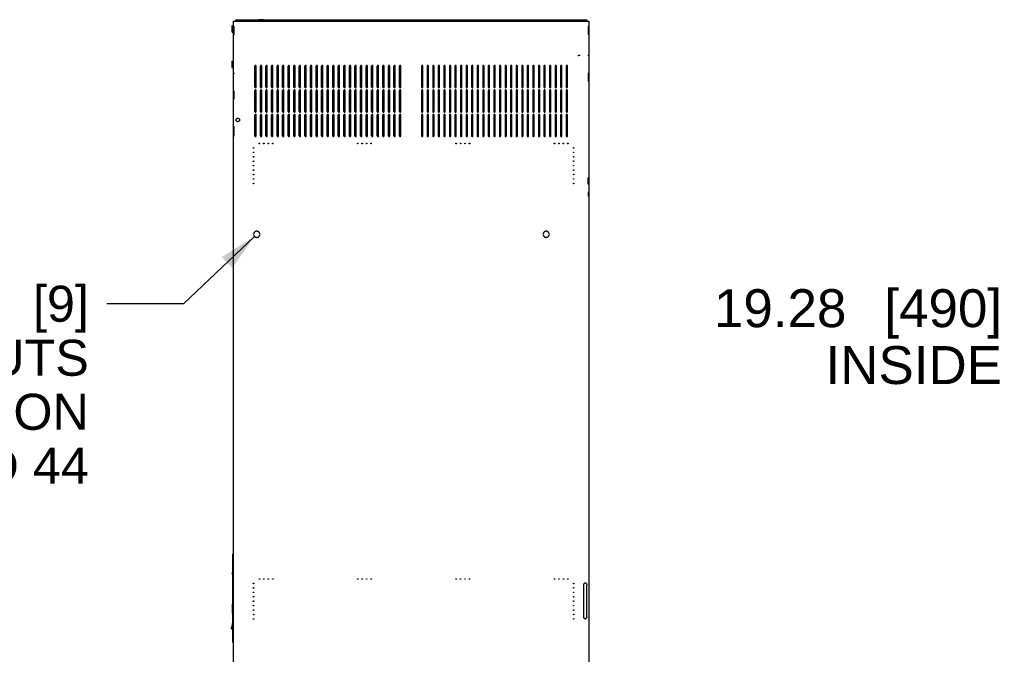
# Model space of a CAD drawing. Header units: inches. Extents: x 6 to 353, y 6 to 228.
# Tile 7 of 256: x 171 to 227, y 108 to 144. Entities that reach past the tile are written whole.
import ezdxf
from ezdxf.enums import TextEntityAlignment as Align

# ---------------------------------------------------------------- set-up
doc = ezdxf.new("R2010")
doc.units = ezdxf.units.IN
doc.header["$LTSCALE"] = 19.946667
doc.header["$MEASUREMENT"] = 0
doc.linetypes.add('HIDDEN', pattern=[0.2, 0.1, -0.1])
doc.layers.get('0').update_dxf_attribs({"linetype": 'CONTINUOUS'})
doc.layers.add('03_ALL_AXES', color=7, linetype='CONTINUOUS')
doc.layers.add('DEFAULT_2', color=7, linetype='HIDDEN')
doc.styles.get("Standard").update_dxf_attribs({"font": 'arial.ttf'})
doc.styles.add('TEXTSTYLE_1', font='gdt_____.ttf', dxfattribs={"width": 0.8})
doc.dimstyles.new('DIMSTYLE_2', dxfattribs={"dimtxt": 2.133333, "dimasz": 2.133333, "dimexe": 0.06, "dimexo": 0.0625, "dimgap": 0.05, "dimtad": 0, "dimtih": 1, "dimtoh": 1, "dimzin": 4, "dimdsep": 46, "dimtxsty": 'Standard', "dimblk": '_FILLED', "dimblk1": '_FILLED', "dimblk2": '_FILLED', "dimcen": 0.09, "dimadec": 0, "dimazin": 0, "dimtfac": 1, "dimtofl": 0, "dimtmove": 0, "dimatfit": 3, "dimldrblk": '_FILLED', "dimfxl": 0, "dimtolj": 1, "dimtzin": 4, "dimarcsym": 0})
doc.dimstyles.new('DIMSTYLE_3', dxfattribs={"dimtxt": 2.026667, "dimasz": 2.133333, "dimexe": 0.06, "dimexo": 0.0625, "dimgap": 0.09, "dimtad": 0, "dimtih": 1, "dimtoh": 1, "dimzin": 4, "dimdsep": 46, "dimtxsty": 'Standard', "dimblk": '_FILLED', "dimblk1": '_FILLED', "dimblk2": '_FILLED', "dimcen": 0.09, "dimadec": 0, "dimazin": 0, "dimtfac": 1, "dimtmove": 0, "dimatfit": 2, "dimldrblk": '_FILLED', "dimfxl": 0, "dimtolj": 1, "dimtzin": 4, "dimarcsym": 0})

# ---------------------------------------------------------------- blocks, each defined once
blk = doc.blocks.new('_FILLED')
at = {"color": 0, "linetype": 'ByBlock'}
blk.add_solid([(0, 0), (-1, 0.2), (-1, -0.2)], dxfattribs=at)
blk = doc.blocks.new('*D8')
at = {"color": 7, "linetype": 'Continuous'}
for p, q in [((184.631, 131.43), (180.643, 127.643)), ((180.643, 127.643), (176.323, 127.643))]:
    blk.add_line(p, q, dxfattribs=at)
at = {"color": 7, "linetype": 'Continuous', "xscale": 2.1333333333, "yscale": 2.1333333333, "zscale": 2.1333333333, "rotation": 43.5191619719}
blk.add_blockref('_FILLED', (184.631, 131.43), dxfattribs=at)
at = {"color": 7, "linetype": 'Continuous'}
for s, height, p in [('4X ', 2.0267, (163.507, 126.63)), ('.34', 2.0267, (170.142, 126.63)), ('[', 2.027, (172.952, 126.63)), ('9', 2.027, (174.526, 126.63)), (']', 2.027, (175.31, 126.63)), ('LASER KNOCKOUTS', 2.02667, (175.31, 123.59)), ('FOR GANGING ON', 2.02667, (175.31, 120.55)), ('ERK-35,40 AND 44', 2.02667, (175.31, 117.51))]:
    blk.add_text(s, height=height, dxfattribs=at).set_placement(p, align=Align.RIGHT)
at = {"color": 7, "linetype": 'Continuous', "style": 'TEXTSTYLE_1'}
blk.add_text('n', height=2.027, dxfattribs=at).set_placement((166.209, 126.63), align=Align.RIGHT)
blk = doc.blocks.new('*D13')
at = {"color": 7, "linetype": 'Continuous'}
for p, q in [((240.569, 127.392), (227.75, 127.392)), ((230.931, 127.392), (240.569, 127.392)), ((250.207, 127.392), (240.569, 127.392))]:
    blk.add_line(p, q, dxfattribs=at)
at = {"color": 7, "linetype": 'Continuous', "xscale": 2.1333333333, "yscale": 2.1333333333, "zscale": 2.1333333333, "rotation": 180}
blk.add_blockref('_FILLED', (230.931, 127.392), dxfattribs=at)
at = {"color": 7, "linetype": 'Continuous', "xscale": 2.1333333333, "yscale": 2.1333333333, "zscale": 2.1333333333}
blk.add_blockref('_FILLED', (250.207, 127.392), dxfattribs=at)
at = {"color": 7, "linetype": 'Continuous'}
for s, height, p in [('[', 2.133, (220.887, 126.325)), (']', 2.133, (226.684, 126.325)), ('19.28', 2.1333, (217.928, 126.325)), ('490', 2.1333, (225.859, 126.325)), ('INSIDE', 2.1333, (226.684, 123.125))]:
    blk.add_text(s, height=height, dxfattribs=at).set_placement(p, align=Align.RIGHT)

msp = doc.modelspace()

# ---------------------------------------------------------------- linework, layer by layer
at = {"color": 7, "linetype": 'Continuous'}
for p, q in [((183.4421, 78.2977), (183.4421, 143.5477)), ((183.4421, 143.5477), (203.4421, 143.5477)), ((183.6311, 143.6077), (203.2531, 143.6077)), ((183.6337, 143.5489), (183.6371, 143.5657)), ((183.6446, 143.5942), (183.647, 143.6003)), ((183.6521, 143.6077), (183.6521, 143.6072)), ((203.2321, 143.6077), (203.2321, 143.6072)), ((203.2471, 143.5657), (203.2504, 143.5489)), ((203.4421, 143.5477), (203.4421, 78.2977)), ((183.3662, 143.2861), (183.4421, 143.2861)), ((183.3662, 143.1969), (183.4421, 143.1969)), ((183.3662, 143.0185), (183.4421, 143.0185)), ((183.3662, 142.9293), (183.4421, 142.9293)), ((183.3662, 141.2861), (183.4421, 141.2861)), ((183.3662, 141.1969), (183.4421, 141.1969)), ((183.3662, 141.0185), (183.4421, 141.0185)), ((183.3662, 140.9293), (183.4421, 140.9293)), ((183.4357, 113.5927), (183.4042, 113.5612)), ((183.4042, 108.6045), (183.4042, 113.5612)), ((183.4042, 112.5496), (183.3862, 112.5412)), ((183.3862, 112.5412), (183.3879, 110.7519)), ((183.3879, 110.7519), (183.3881, 110.7488)), ((183.3886, 110.2271), (183.3884, 110.2244)), ((183.3828, 109.9365), (183.4042, 109.9367)), ((183.3828, 109.9365), (183.3867, 109.6575)), ((183.3884, 110.2244), (183.3886, 109.9567)), ((183.4042, 109.9567), (183.3886, 109.9567)), ((183.4042, 109.809), (183.4024, 109.9367)), ((183.3197, 109.3786), (183.3211, 109.3804)), ((183.3197, 109.3786), (183.321, 109.3802)), ((183.3197, 109.3786), (183.3589, 109.3447)), ((183.3211, 109.3804), (183.3218, 109.3813)), ((183.3218, 109.3813), (183.327, 109.3884)), ((183.3218, 109.3813), (183.3269, 109.3883)), ((183.336, 109.4018), (183.3362, 109.402)), ((183.336, 109.4018), (183.3361, 109.402)), ((183.3589, 109.3447), (183.4042, 109.3051)), ((183.3792, 109.4895), (183.3794, 109.4902)), ((183.3792, 109.4895), (183.3794, 109.4902)), ((183.4042, 108.6045), (183.4357, 108.573))]:
    msp.add_line(p, q, dxfattribs=at)
for centre, radius, start, end in [((183.6311, 143.4787), 0.129, 90, 146.95199), ((203.2531, 143.4787), 0.129, 33.04801, 90), ((180.2357, 110.4852), 3.1634, 355.32021, 4.77899), ((182.8065, 109.6494), 0.5802, 332.18747, 0.79764), ((183.2156, 109.462), 0.1334, 322.19439, 322.8051), ((183.0268, 109.6011), 0.3679, 324.66558, 324.88109), ((183.0275, 109.601), 0.3673, 324.62877, 324.82331), ((183.0253, 109.6022), 0.3698, 324.88505, 327.18354), ((183.0374, 109.594), 0.3552, 324.82715, 327.22608), ((182.994, 109.6226), 0.4071, 327.19041, 329.94946), ((182.9966, 109.621), 0.4041, 327.17649, 329.95196), ((182.9795, 109.6311), 0.424, 329.92996, 330.09862), ((182.9836, 109.6286), 0.4191, 329.9404, 330.10728), ((182.9792, 109.6312), 0.4243, 330.10567, 333.03909), ((182.9814, 109.63), 0.4217, 330.09826, 333.04693), ((182.9365, 109.6527), 0.472, 333.06237, 333.33771), ((182.9723, 109.6347), 0.432, 333.0368, 333.34158), ((182.9024, 109.6698), 0.5101, 333.33799, 333.74939), ((182.9718, 109.635), 0.4326, 333.34149, 333.78252), ((182.9691, 109.6362), 0.4355, 333.78436, 336.67819), ((182.9739, 109.634), 0.4302, 333.80982, 336.69703), ((182.9573, 109.6412), 0.4483, 336.70408, 340.22273), ((182.9609, 109.6398), 0.4445, 336.685, 340.23372), ((182.9528, 109.6428), 0.4531, 340.32897, 343.93558), ((182.9533, 109.6426), 0.4525, 340.32531, 343.937), ((182.9461, 109.6447), 0.4601, 343.93168, 344.09386), ((182.9508, 109.6434), 0.4552, 343.92995, 344.09431), ((182.9394, 109.6465), 0.467, 344.11479, 351.76229), ((182.9405, 109.6462), 0.4659, 344.10779, 351.77256), ((182.9259, 109.6489), 0.4807, 351.70642, 352.04007), ((182.9311, 109.6479), 0.4754, 351.73285, 352.07055), ((182.9221, 109.6491), 0.4845, 352.07443, 354.67787), ((182.9522, 109.6453), 0.4542, 352.02965, 354.55755)]:
    msp.add_arc(centre, radius, start, end, dxfattribs=at)
for points, knots in [([(183.6371, 143.5657), (183.6377, 143.5685), (183.6398, 143.5781), (183.6423, 143.5876), (183.6446, 143.5942)], [0, 0, 0, 0, 0.2919943, 1, 1, 1, 1]), ([(183.647, 143.6003), (183.6474, 143.6012), (183.6487, 143.6037), (183.6504, 143.6062), (183.6521, 143.6072)], [0, 0, 0, 0, 0.3203762, 1, 1, 1, 1]), ([(203.2321, 143.6072), (203.2337, 143.6062), (203.2367, 143.6018), (203.2385, 143.5971), (203.2396, 143.5942)], [0, 0, 0, 0, 0.38062, 1, 1, 1, 1]), ([(203.2396, 143.5942), (203.2403, 143.5923), (203.2432, 143.5829), (203.2455, 143.5733), (203.2471, 143.5657)], [0, 0, 0, 0, 0.2063507, 1, 1, 1, 1]), ([(183.4043, 112.3121), (183.4036, 112.3286), (183.4021, 112.36), (183.3993, 112.4047), (183.3962, 112.4442), (183.3932, 112.4775), (183.3908, 112.5011), (183.3891, 112.5163), (183.3881, 112.5252), (183.3874, 112.5316), (183.3867, 112.5373), (183.3865, 112.5387), (183.3862, 112.5416), (183.3862, 112.5412)], [0, 0, 0, 0, 0.2145621, 0.4110883, 0.5846204, 0.7311232, 0.8475652, 0.893833, 0.9318949, 0.961631, 0.9829162, 0.9957074, 1, 1, 1, 1])]:
    msp.add_open_spline(points, degree=3, knots=knots, dxfattribs=at)
msp.add_open_spline([(183.369, 109.4638), (183.3691, 109.4639), (183.3691, 109.4639), (183.3691, 109.4639)], degree=3, dxfattribs=at)
msp.add_open_spline([(183.369, 109.4638), (183.3691, 109.4639), (183.3691, 109.4639), (183.3691, 109.4639)], degree=3, dxfattribs=at)
at = {"layer": '03_ALL_AXES', "color": 7, "linetype": 'Continuous'}
for p, q in [((185.1226, 143.6227), (184.8816, 143.6227)), ((183.3521, 143.2617), (183.3662, 143.2861)), ((183.3521, 143.2617), (183.3521, 142.9537)), ((183.3521, 142.9537), (183.3662, 142.9293)), ((183.3521, 141.2617), (183.3662, 141.2861)), ((183.3521, 141.2617), (183.3521, 140.9537)), ((183.3521, 140.9537), (183.3662, 140.9293))]:
    msp.add_line(p, q, dxfattribs=at)
for centre, start, end in [((184.8816, 143.6152), 90, 270), ((185.1226, 143.6152), 270, 90)]:
    msp.add_arc(centre, 0.0075, start, end, dxfattribs=at)
for points, knots in [([(183.3662, 143.2861), (183.3641, 143.2826), (183.3603, 143.2754), (183.3566, 143.266), (183.3544, 143.2585), (183.3532, 143.2529), (183.3525, 143.2472), (183.3523, 143.2415), (183.3525, 143.2359), (183.3532, 143.2302), (183.3544, 143.2245), (183.3566, 143.217), (183.3603, 143.2077), (183.3641, 143.2005), (183.3662, 143.1969)], [0, 0, 0, 0, 0.1307763, 0.2571575, 0.318861, 0.3797428, 0.4400285, 0.5, 0.5599715, 0.6202572, 0.681139, 0.7428425, 0.8692237, 1, 1, 1, 1]), ([(183.3662, 143.1969), (183.3641, 143.1897), (183.3602, 143.1751), (183.3558, 143.1529), (183.353, 143.1304), (183.352, 143.1077), (183.353, 143.0851), (183.3558, 143.0626), (183.3602, 143.0404), (183.3641, 143.0258), (183.3662, 143.0185)], [0, 0, 0, 0, 0.1250095, 0.2500126, 0.3750087, 0.5, 0.6249913, 0.7499874, 0.8749905, 1, 1, 1, 1]), ([(183.3662, 143.0185), (183.3641, 143.015), (183.3603, 143.0078), (183.3566, 142.9984), (183.3544, 142.9909), (183.3532, 142.9853), (183.3525, 142.9796), (183.3523, 142.9739), (183.3525, 142.9683), (183.3532, 142.9626), (183.3544, 142.9569), (183.3566, 142.9494), (183.3603, 142.9401), (183.3641, 142.9329), (183.3662, 142.9293)], [0, 0, 0, 0, 0.1307763, 0.2571575, 0.318861, 0.3797428, 0.4400285, 0.5, 0.5599715, 0.6202572, 0.681139, 0.7428425, 0.8692237, 1, 1, 1, 1]), ([(183.3662, 141.2861), (183.3641, 141.2826), (183.3603, 141.2754), (183.3566, 141.266), (183.3544, 141.2585), (183.3532, 141.2529), (183.3525, 141.2472), (183.3523, 141.2415), (183.3525, 141.2359), (183.3532, 141.2302), (183.3544, 141.2245), (183.3566, 141.217), (183.3603, 141.2077), (183.3641, 141.2005), (183.3662, 141.1969)], [0, 0, 0, 0, 0.1307763, 0.2571575, 0.318861, 0.3797428, 0.4400285, 0.5, 0.5599715, 0.6202572, 0.681139, 0.7428425, 0.8692237, 1, 1, 1, 1]), ([(183.3662, 141.1969), (183.3641, 141.1897), (183.3602, 141.1751), (183.3558, 141.1529), (183.353, 141.1304), (183.352, 141.1077), (183.353, 141.0851), (183.3558, 141.0626), (183.3602, 141.0404), (183.3641, 141.0258), (183.3662, 141.0185)], [0, 0, 0, 0, 0.1250095, 0.2500126, 0.3750087, 0.5, 0.6249913, 0.7499874, 0.8749905, 1, 1, 1, 1]), ([(183.3662, 141.0185), (183.3641, 141.015), (183.3603, 141.0078), (183.3566, 140.9984), (183.3544, 140.9909), (183.3532, 140.9853), (183.3525, 140.9796), (183.3523, 140.9739), (183.3525, 140.9683), (183.3532, 140.9626), (183.3544, 140.9569), (183.3566, 140.9494), (183.3603, 140.9401), (183.3641, 140.9329), (183.3662, 140.9293)], [0, 0, 0, 0, 0.1307763, 0.2571575, 0.318861, 0.3797428, 0.4400285, 0.5, 0.5599715, 0.6202572, 0.681139, 0.7428425, 0.8692237, 1, 1, 1, 1])]:
    msp.add_open_spline(points, degree=3, knots=knots, dxfattribs=at)
at = {"layer": 'DEFAULT_2', "color": 7, "linetype": 'HIDDEN'}
for p, q in [((183.4421, 143.2352), (183.4891, 143.2352)), ((183.4891, 142.7982), (183.4891, 143.2352)), ((203.3951, 143.2355), (203.3951, 142.798)), ((203.4421, 143.2355), (203.3951, 143.2355)), ((183.4421, 142.7982), (183.4891, 142.7982)), ((203.4421, 142.798), (203.3951, 142.798)), ((202.8171, 141.6102), (202.8641, 141.6102)), ((202.9461, 141.6102), (202.8641, 141.6102)), ((203.3951, 141.6102), (203.3778, 141.6102)), ((184.6456, 139.8352), (184.6456, 141.0102)), ((184.7206, 139.8352), (184.7206, 141.0102)), ((184.9586, 139.8352), (184.9586, 141.0102)), ((185.0336, 139.8352), (185.0336, 141.0102)), ((185.2716, 139.8352), (185.2716, 141.0102)), ((185.3466, 139.8352), (185.3466, 141.0102)), ((185.5846, 139.8352), (185.5846, 141.0102)), ((185.6596, 139.8352), (185.6596, 141.0102)), ((185.8976, 139.8352), (185.8976, 141.0102)), ((185.9726, 139.8352), (185.9726, 141.0102)), ((186.2106, 139.8352), (186.2106, 141.0102)), ((186.2856, 139.8352), (186.2856, 141.0102)), ((186.5236, 139.8352), (186.5236, 141.0102)), ((186.5986, 139.8352), (186.5986, 141.0102)), ((186.8366, 139.8352), (186.8366, 141.0102)), ((186.9116, 139.8352), (186.9116, 141.0102)), ((187.1496, 139.8352), (187.1496, 141.0102)), ((187.2246, 139.8352), (187.2246, 141.0102)), ((187.4626, 139.8352), (187.4626, 141.0102)), ((187.5376, 139.8352), (187.5376, 141.0102)), ((187.7756, 139.8352), (187.7756, 141.0102)), ((187.8506, 139.8352), (187.8506, 141.0102)), ((188.0886, 139.8352), (188.0886, 141.0102)), ((188.1636, 139.8352), (188.1636, 141.0102)), ((188.4016, 139.8352), (188.4016, 141.0102)), ((188.4766, 139.8352), (188.4766, 141.0102)), ((188.7146, 139.8352), (188.7146, 141.0102)), ((188.7896, 139.8352), (188.7896, 141.0102)), ((189.0276, 139.8352), (189.0276, 141.0102)), ((189.1026, 139.8352), (189.1026, 141.0102)), ((189.3406, 139.8352), (189.3406, 141.0102)), ((189.4156, 139.8352), (189.4156, 141.0102)), ((189.6536, 139.8352), (189.6536, 141.0102)), ((189.7286, 139.8352), (189.7286, 141.0102)), ((189.9666, 139.8352), (189.9666, 141.0102)), ((190.0416, 139.8352), (190.0416, 141.0102)), ((190.2796, 139.8352), (190.2796, 141.0102)), ((190.3546, 139.8352), (190.3546, 141.0102)), ((190.5926, 139.8352), (190.5926, 141.0102)), ((190.6676, 139.8352), (190.6676, 141.0102)), ((190.9056, 139.8352), (190.9056, 141.0102)), ((190.9806, 139.8352), (190.9806, 141.0102)), ((191.2186, 139.8352), (191.2186, 141.0102)), ((191.2936, 139.8352), (191.2936, 141.0102)), ((191.5316, 139.8352), (191.5316, 141.0102)), ((191.6066, 139.8352), (191.6066, 141.0102)), ((191.8446, 139.8352), (191.8446, 141.0102)), ((191.9196, 139.8352), (191.9196, 141.0102)), ((192.1576, 139.8352), (192.1576, 141.0102)), ((192.2326, 139.8352), (192.2326, 141.0102)), ((192.4706, 139.8352), (192.4706, 141.0102)), ((192.5456, 139.8352), (192.5456, 141.0102)), ((192.7836, 139.8352), (192.7836, 141.0102)), ((192.8586, 139.8352), (192.8586, 141.0102)), ((194.0256, 141.0102), (194.0256, 139.8352)), ((194.1006, 139.8352), (194.1006, 141.0102)), ((194.3386, 141.0102), (194.3386, 139.8352)), ((194.4136, 139.8352), (194.4136, 141.0102)), ((194.6516, 141.0102), (194.6516, 139.8352)), ((194.7266, 139.8352), (194.7266, 141.0102)), ((194.9646, 141.0102), (194.9646, 139.8352)), ((195.0396, 139.8352), (195.0396, 141.0102)), ((195.2776, 141.0102), (195.2776, 139.8352)), ((195.3526, 139.8352), (195.3526, 141.0102)), ((195.5906, 141.0102), (195.5906, 139.8352)), ((195.6656, 139.8352), (195.6656, 141.0102)), ((195.9036, 141.0102), (195.9036, 139.8352)), ((195.9786, 139.8352), (195.9786, 141.0102)), ((196.2166, 141.0102), (196.2166, 139.8352)), ((196.2916, 139.8352), (196.2916, 141.0102)), ((196.5296, 141.0102), (196.5296, 139.8352)), ((196.6046, 139.8352), (196.6046, 141.0102)), ((196.8426, 141.0102), (196.8426, 139.8352)), ((196.9176, 139.8352), (196.9176, 141.0102)), ((197.1556, 141.0102), (197.1556, 139.8352)), ((197.2306, 139.8352), (197.2306, 141.0102)), ((197.4686, 141.0102), (197.4686, 139.8352)), ((197.5436, 139.8352), (197.5436, 141.0102)), ((197.7816, 141.0102), (197.7816, 139.8352)), ((197.8566, 139.8352), (197.8566, 141.0102)), ((198.0946, 141.0102), (198.0946, 139.8352)), ((198.1696, 139.8352), (198.1696, 141.0102)), ((198.4076, 141.0102), (198.4076, 139.8352)), ((198.4826, 139.8352), (198.4826, 141.0102)), ((198.7206, 141.0102), (198.7206, 139.8352)), ((198.7956, 139.8352), (198.7956, 141.0102)), ((199.0336, 141.0102), (199.0336, 139.8352)), ((199.1086, 139.8352), (199.1086, 141.0102)), ((199.3466, 141.0102), (199.3466, 139.8352)), ((199.4216, 139.8352), (199.4216, 141.0102)), ((199.6596, 141.0102), (199.6596, 139.8352)), ((199.7346, 139.8352), (199.7346, 141.0102)), ((199.9726, 141.0102), (199.9726, 139.8352)), ((200.0476, 139.8352), (200.0476, 141.0102)), ((200.2856, 141.0102), (200.2856, 139.8352)), ((200.3606, 139.8352), (200.3606, 141.0102)), ((200.5986, 141.0102), (200.5986, 139.8352)), ((200.6736, 139.8352), (200.6736, 141.0102)), ((200.9116, 141.0102), (200.9116, 139.8352)), ((200.9866, 139.8352), (200.9866, 141.0102)), ((201.2246, 141.0102), (201.2246, 139.8352)), ((201.2996, 139.8352), (201.2996, 141.0102)), ((201.5376, 141.0102), (201.5376, 139.8352)), ((201.6126, 139.8352), (201.6126, 141.0102)), ((201.8506, 141.0102), (201.8506, 139.8352)), ((201.9256, 139.8352), (201.9256, 141.0102)), ((202.1636, 141.0102), (202.1636, 139.8352)), ((202.2386, 139.8352), (202.2386, 141.0102)), ((183.4891, 140.6097), (183.5064, 140.6097)), ((203.3951, 140.6105), (203.3951, 140.173)), ((203.4421, 140.6105), (203.3951, 140.6105)), ((203.4421, 140.173), (203.3951, 140.173)), ((183.4421, 139.6102), (183.4891, 139.6102)), ((183.4891, 139.1732), (183.4891, 139.6102)), ((184.6456, 138.4602), (184.6456, 139.6352)), ((184.7206, 138.4602), (184.7206, 139.6352)), ((184.9586, 138.4602), (184.9586, 139.6352)), ((185.0336, 138.4602), (185.0336, 139.6352)), ((185.2716, 138.4602), (185.2716, 139.6352)), ((185.3466, 138.4602), (185.3466, 139.6352)), ((185.5846, 138.4602), (185.5846, 139.6352)), ((185.6596, 138.4602), (185.6596, 139.6352)), ((185.8976, 138.4602), (185.8976, 139.6352)), ((185.9726, 138.4602), (185.9726, 139.6352)), ((186.2106, 138.4602), (186.2106, 139.6352)), ((186.2856, 138.4602), (186.2856, 139.6352)), ((186.5236, 138.4602), (186.5236, 139.6352)), ((186.5986, 138.4602), (186.5986, 139.6352)), ((186.8366, 138.4602), (186.8366, 139.6352)), ((186.9116, 138.4602), (186.9116, 139.6352)), ((187.1496, 138.4602), (187.1496, 139.6352)), ((187.2246, 138.4602), (187.2246, 139.6352)), ((187.4626, 138.4602), (187.4626, 139.6352)), ((187.5376, 138.4602), (187.5376, 139.6352)), ((187.7756, 138.4602), (187.7756, 139.6352)), ((187.8506, 138.4602), (187.8506, 139.6352)), ((188.0886, 138.4602), (188.0886, 139.6352)), ((188.1636, 138.4602), (188.1636, 139.6352)), ((188.4016, 138.4602), (188.4016, 139.6352)), ((188.4766, 138.4602), (188.4766, 139.6352)), ((188.7146, 138.4602), (188.7146, 139.6352)), ((188.7896, 138.4602), (188.7896, 139.6352)), ((189.0276, 138.4602), (189.0276, 139.6352)), ((189.1026, 138.4602), (189.1026, 139.6352)), ((189.3406, 138.4602), (189.3406, 139.6352)), ((189.4156, 138.4602), (189.4156, 139.6352)), ((189.6536, 138.4602), (189.6536, 139.6352)), ((189.7286, 138.4602), (189.7286, 139.6352)), ((189.9666, 138.4602), (189.9666, 139.6352)), ((190.0416, 138.4602), (190.0416, 139.6352)), ((190.2796, 138.4602), (190.2796, 139.6352)), ((190.3546, 138.4602), (190.3546, 139.6352)), ((190.5926, 138.4602), (190.5926, 139.6352)), ((190.6676, 138.4602), (190.6676, 139.6352)), ((190.9056, 138.4602), (190.9056, 139.6352)), ((190.9806, 138.4602), (190.9806, 139.6352)), ((191.2186, 138.4602), (191.2186, 139.6352)), ((191.2936, 138.4602), (191.2936, 139.6352)), ((191.5316, 138.4602), (191.5316, 139.6352)), ((191.6066, 138.4602), (191.6066, 139.6352)), ((191.8446, 138.4602), (191.8446, 139.6352)), ((191.9196, 138.4602), (191.9196, 139.6352)), ((192.1576, 138.4602), (192.1576, 139.6352)), ((192.2326, 138.4602), (192.2326, 139.6352)), ((192.4706, 138.4602), (192.4706, 139.6352)), ((192.5456, 138.4602), (192.5456, 139.6352)), ((192.7836, 138.4602), (192.7836, 139.6352)), ((192.8586, 138.4602), (192.8586, 139.6352)), ((194.0256, 139.6352), (194.0256, 138.4602)), ((194.1006, 138.4602), (194.1006, 139.6352)), ((194.3386, 139.6352), (194.3386, 138.4602)), ((194.4136, 138.4602), (194.4136, 139.6352)), ((194.6516, 139.6352), (194.6516, 138.4602)), ((194.7266, 138.4602), (194.7266, 139.6352)), ((194.9646, 139.6352), (194.9646, 138.4602)), ((195.0396, 138.4602), (195.0396, 139.6352)), ((195.2776, 139.6352), (195.2776, 138.4602)), ((195.3526, 138.4602), (195.3526, 139.6352)), ((195.5906, 139.6352), (195.5906, 138.4602)), ((195.6656, 138.4602), (195.6656, 139.6352)), ((195.9036, 139.6352), (195.9036, 138.4602)), ((195.9786, 138.4602), (195.9786, 139.6352)), ((196.2166, 139.6352), (196.2166, 138.4602)), ((196.2916, 138.4602), (196.2916, 139.6352)), ((196.5296, 139.6352), (196.5296, 138.4602)), ((196.6046, 138.4602), (196.6046, 139.6352)), ((196.8426, 139.6352), (196.8426, 138.4602)), ((196.9176, 138.4602), (196.9176, 139.6352)), ((197.1556, 139.6352), (197.1556, 138.4602)), ((197.2306, 138.4602), (197.2306, 139.6352)), ((197.4686, 139.6352), (197.4686, 138.4602)), ((197.5436, 138.4602), (197.5436, 139.6352)), ((197.7816, 139.6352), (197.7816, 138.4602)), ((197.8566, 138.4602), (197.8566, 139.6352)), ((198.0946, 139.6352), (198.0946, 138.4602)), ((198.1696, 138.4602), (198.1696, 139.6352)), ((198.4076, 139.6352), (198.4076, 138.4602)), ((198.4826, 138.4602), (198.4826, 139.6352)), ((198.7206, 139.6352), (198.7206, 138.4602)), ((198.7956, 138.4602), (198.7956, 139.6352)), ((199.0336, 139.6352), (199.0336, 138.4602)), ((199.1086, 138.4602), (199.1086, 139.6352)), ((199.3466, 139.6352), (199.3466, 138.4602)), ((199.4216, 138.4602), (199.4216, 139.6352)), ((199.6596, 139.6352), (199.6596, 138.4602)), ((199.7346, 138.4602), (199.7346, 139.6352)), ((199.9726, 139.6352), (199.9726, 138.4602)), ((200.0476, 138.4602), (200.0476, 139.6352)), ((200.2856, 139.6352), (200.2856, 138.4602)), ((200.3606, 138.4602), (200.3606, 139.6352)), ((200.5986, 139.6352), (200.5986, 138.4602)), ((200.6736, 138.4602), (200.6736, 139.6352)), ((200.9116, 139.6352), (200.9116, 138.4602)), ((200.9866, 138.4602), (200.9866, 139.6352)), ((201.2246, 139.6352), (201.2246, 138.4602)), ((201.2996, 138.4602), (201.2996, 139.6352)), ((201.5376, 139.6352), (201.5376, 138.4602)), ((201.6126, 138.4602), (201.6126, 139.6352)), ((201.8506, 139.6352), (201.8506, 138.4602)), ((201.9256, 138.4602), (201.9256, 139.6352)), ((202.1636, 139.6352), (202.1636, 138.4602)), ((202.2386, 138.4602), (202.2386, 139.6352)), ((183.4421, 139.1732), (183.4891, 139.1732)), ((184.6456, 137.0852), (184.6456, 138.2602)), ((184.7206, 137.0852), (184.7206, 138.2602)), ((184.9586, 137.0852), (184.9586, 138.2602)), ((185.0336, 137.0852), (185.0336, 138.2602)), ((185.2716, 137.0852), (185.2716, 138.2602)), ((185.3466, 137.0852), (185.3466, 138.2602)), ((185.5846, 137.0852), (185.5846, 138.2602)), ((185.6596, 137.0852), (185.6596, 138.2602)), ((185.8976, 137.0852), (185.8976, 138.2602)), ((185.9726, 137.0852), (185.9726, 138.2602)), ((186.2106, 137.0852), (186.2106, 138.2602)), ((186.2856, 137.0852), (186.2856, 138.2602)), ((186.5236, 137.0852), (186.5236, 138.2602)), ((186.5986, 137.0852), (186.5986, 138.2602)), ((186.8366, 137.0852), (186.8366, 138.2602)), ((186.9116, 137.0852), (186.9116, 138.2602)), ((187.1496, 137.0852), (187.1496, 138.2602)), ((187.2246, 137.0852), (187.2246, 138.2602)), ((187.4626, 137.0852), (187.4626, 138.2602)), ((187.5376, 137.0852), (187.5376, 138.2602)), ((187.7756, 137.0852), (187.7756, 138.2602)), ((187.8506, 137.0852), (187.8506, 138.2602)), ((188.0886, 137.0852), (188.0886, 138.2602)), ((188.1636, 137.0852), (188.1636, 138.2602)), ((188.4016, 137.0852), (188.4016, 138.2602)), ((188.4766, 137.0852), (188.4766, 138.2602)), ((188.7146, 137.0852), (188.7146, 138.2602)), ((188.7896, 137.0852), (188.7896, 138.2602)), ((189.0276, 137.0852), (189.0276, 138.2602)), ((189.1026, 137.0852), (189.1026, 138.2602)), ((189.3406, 137.0852), (189.3406, 138.2602)), ((189.4156, 137.0852), (189.4156, 138.2602)), ((189.6536, 137.0852), (189.6536, 138.2602)), ((189.7286, 137.0852), (189.7286, 138.2602)), ((189.9666, 137.0852), (189.9666, 138.2602)), ((190.0416, 137.0852), (190.0416, 138.2602)), ((190.2796, 137.0852), (190.2796, 138.2602)), ((190.3546, 137.0852), (190.3546, 138.2602)), ((190.5926, 137.0852), (190.5926, 138.2602)), ((190.6676, 137.0852), (190.6676, 138.2602)), ((190.9056, 137.0852), (190.9056, 138.2602)), ((190.9806, 137.0852), (190.9806, 138.2602)), ((191.2186, 137.0852), (191.2186, 138.2602)), ((191.2936, 137.0852), (191.2936, 138.2602)), ((191.5316, 137.0852), (191.5316, 138.2602)), ((191.6066, 137.0852), (191.6066, 138.2602)), ((191.8446, 137.0852), (191.8446, 138.2602)), ((191.9196, 137.0852), (191.9196, 138.2602)), ((192.1576, 137.0852), (192.1576, 138.2602)), ((192.2326, 137.0852), (192.2326, 138.2602)), ((192.4706, 137.0852), (192.4706, 138.2602)), ((192.5456, 137.0852), (192.5456, 138.2602)), ((192.7836, 137.0852), (192.7836, 138.2602)), ((192.8586, 137.0852), (192.8586, 138.2602)), ((194.0256, 138.2602), (194.0256, 137.0852)), ((194.1006, 137.0852), (194.1006, 138.2602)), ((194.3386, 138.2602), (194.3386, 137.0852)), ((194.4136, 137.0852), (194.4136, 138.2602)), ((194.6516, 138.2602), (194.6516, 137.0852)), ((194.7266, 137.0852), (194.7266, 138.2602)), ((194.9646, 138.2602), (194.9646, 137.0852)), ((195.0396, 137.0852), (195.0396, 138.2602)), ((195.2776, 138.2602), (195.2776, 137.0852)), ((195.3526, 137.0852), (195.3526, 138.2602)), ((195.5906, 138.2602), (195.5906, 137.0852)), ((195.6656, 137.0852), (195.6656, 138.2602)), ((195.9036, 138.2602), (195.9036, 137.0852)), ((195.9786, 137.0852), (195.9786, 138.2602)), ((196.2166, 138.2602), (196.2166, 137.0852)), ((196.2916, 137.0852), (196.2916, 138.2602)), ((196.5296, 138.2602), (196.5296, 137.0852)), ((196.6046, 137.0852), (196.6046, 138.2602)), ((196.8426, 138.2602), (196.8426, 137.0852)), ((196.9176, 137.0852), (196.9176, 138.2602)), ((197.1556, 138.2602), (197.1556, 137.0852)), ((197.2306, 137.0852), (197.2306, 138.2602)), ((197.4686, 138.2602), (197.4686, 137.0852)), ((197.5436, 137.0852), (197.5436, 138.2602)), ((197.7816, 138.2602), (197.7816, 137.0852)), ((197.8566, 137.0852), (197.8566, 138.2602)), ((198.0946, 138.2602), (198.0946, 137.0852)), ((198.1696, 137.0852), (198.1696, 138.2602)), ((198.4076, 138.2602), (198.4076, 137.0852)), ((198.4826, 137.0852), (198.4826, 138.2602)), ((198.7206, 138.2602), (198.7206, 137.0852)), ((198.7956, 137.0852), (198.7956, 138.2602)), ((199.0336, 138.2602), (199.0336, 137.0852)), ((199.1086, 137.0852), (199.1086, 138.2602)), ((199.3466, 138.2602), (199.3466, 137.0852)), ((199.4216, 137.0852), (199.4216, 138.2602)), ((199.6596, 138.2602), (199.6596, 137.0852)), ((199.7346, 137.0852), (199.7346, 138.2602)), ((199.9726, 138.2602), (199.9726, 137.0852)), ((200.0476, 137.0852), (200.0476, 138.2602)), ((200.2856, 138.2602), (200.2856, 137.0852)), ((200.3606, 137.0852), (200.3606, 138.2602)), ((200.5986, 138.2602), (200.5986, 137.0852)), ((200.6736, 137.0852), (200.6736, 138.2602)), ((200.9116, 138.2602), (200.9116, 137.0852)), ((200.9866, 137.0852), (200.9866, 138.2602)), ((201.2246, 138.2602), (201.2246, 137.0852)), ((201.2996, 137.0852), (201.2996, 138.2602)), ((201.5376, 138.2602), (201.5376, 137.0852)), ((201.6126, 137.0852), (201.6126, 138.2602)), ((201.8506, 138.2602), (201.8506, 137.0852)), ((201.9256, 137.0852), (201.9256, 138.2602)), ((202.1636, 138.2602), (202.1636, 137.0852)), ((202.2386, 137.0852), (202.2386, 138.2602)), ((183.4421, 137.6167), (183.4891, 137.6167)), ((183.4421, 137.4787), (183.4891, 137.4787)), ((183.4421, 137.4208), (183.4891, 137.4208)), ((183.4891, 137.4787), (183.4891, 137.6167)), ((183.4891, 137.2828), (183.4891, 137.4208)), ((183.4421, 137.2828), (183.4891, 137.2828)), ((183.4421, 137.2249), (183.4891, 137.2249)), ((183.4421, 137.0869), (183.4891, 137.0869)), ((183.4891, 137.0869), (183.4891, 137.2249)), ((203.3951, 134.3617), (203.3951, 134.7337)), ((203.4421, 134.7337), (203.3951, 134.7337)), ((203.4421, 134.5477), (203.3951, 134.5477)), ((203.4421, 134.3617), (203.3951, 134.3617)), ((203.3951, 133.9067), (203.3951, 133.6887)), ((203.4421, 133.9067), (203.3951, 133.9067)), ((203.4421, 133.6887), (203.3951, 133.6887)), ((203.1394, 111.8287), (203.1394, 110.0167)), ((203.3243, 110.0167), (203.3243, 111.8287)), ((203.3307, 110.0167), (203.3307, 111.8287))]:
    msp.add_line(p, q, dxfattribs=at)
for centre, radius in [((183.6921, 137.9817), 0.099), ((184.5751, 136.4077), 0.016), ((184.9031, 136.6577), 0.016), ((185.1531, 136.6577), 0.016), ((185.4031, 136.6577), 0.016), ((185.6531, 136.6577), 0.016), ((190.4371, 136.6577), 0.016), ((190.6871, 136.6577), 0.016), ((190.9371, 136.6577), 0.016), ((191.1871, 136.6577), 0.016), ((195.9711, 136.6577), 0.016), ((196.2211, 136.6577), 0.016), ((196.4711, 136.6577), 0.016), ((196.7211, 136.6577), 0.016), ((201.5051, 136.6577), 0.016), ((201.7551, 136.6577), 0.016), ((202.0051, 136.6577), 0.016), ((202.2551, 136.6577), 0.016), ((202.5831, 136.4077), 0.016), ((184.5751, 136.1577), 0.016), ((184.5751, 135.9077), 0.016), ((202.5831, 136.1577), 0.016), ((202.5831, 135.9077), 0.016), ((184.5751, 135.6577), 0.016), ((184.5751, 135.4077), 0.016), ((184.5751, 135.1577), 0.016), ((202.5831, 135.6577), 0.016), ((202.5831, 135.4077), 0.016), ((202.5831, 135.1577), 0.016), ((184.5751, 134.9077), 0.016), ((184.5751, 134.6577), 0.016), ((202.5831, 134.9077), 0.016), ((202.5831, 134.6577), 0.016), ((184.5751, 134.4077), 0.016), ((202.5831, 134.4077), 0.016), ((184.5751, 111.9077), 0.016), ((184.9031, 112.1577), 0.016), ((185.1531, 112.1577), 0.016), ((185.4031, 112.1577), 0.016), ((185.6531, 112.1577), 0.016), ((190.4371, 112.1577), 0.016), ((190.6871, 112.1577), 0.016), ((190.9371, 112.1577), 0.016), ((191.1871, 112.1577), 0.016), ((195.9711, 112.1577), 0.016), ((196.2211, 112.1577), 0.016), ((196.4711, 112.1577), 0.016), ((196.7211, 112.1577), 0.016), ((201.5051, 112.1577), 0.016), ((201.7551, 112.1577), 0.016), ((202.0051, 112.1577), 0.016), ((202.2551, 112.1577), 0.016), ((202.5831, 111.9077), 0.016), ((184.5751, 111.6577), 0.016), ((184.5751, 111.4077), 0.016), ((202.5831, 111.6577), 0.016), ((202.5831, 111.4077), 0.016), ((184.5751, 111.1577), 0.016), ((184.5751, 110.9077), 0.016), ((202.5831, 111.1577), 0.016), ((202.5831, 110.9077), 0.016), ((184.5751, 110.6577), 0.016), ((184.5751, 110.4077), 0.016), ((202.5831, 110.6577), 0.016), ((202.5831, 110.4077), 0.016), ((184.5751, 110.1577), 0.016), ((184.5751, 109.9077), 0.016), ((202.5831, 110.1577), 0.016), ((202.5831, 109.9077), 0.016)]:
    msp.add_circle(centre, radius, dxfattribs=at)
for centre, radius, start, end in [((184.6831, 141.0102), 0.0375, 0, 180), ((184.9961, 141.0102), 0.0375, 0, 180), ((185.3091, 141.0102), 0.0375, 0, 180), ((185.6221, 141.0102), 0.0375, 0, 180), ((185.9351, 141.0102), 0.0375, 0, 180), ((186.2481, 141.0102), 0.0375, 0, 180), ((186.5611, 141.0102), 0.0375, 0, 180), ((186.8741, 141.0102), 0.0375, 0, 180), ((187.1871, 141.0102), 0.0375, 0, 180), ((187.5001, 141.0102), 0.0375, 0, 180), ((187.8131, 141.0102), 0.0375, 0, 180), ((188.1261, 141.0102), 0.0375, 0, 180), ((188.4391, 141.0102), 0.0375, 0, 180), ((188.7521, 141.0102), 0.0375, 0, 180), ((189.0651, 141.0102), 0.0375, 0, 180), ((189.3781, 141.0102), 0.0375, 0, 180), ((189.6911, 141.0102), 0.0375, 0, 180), ((190.0041, 141.0102), 0.0375, 0, 180), ((190.3171, 141.0102), 0.0375, 0, 180), ((190.6301, 141.0102), 0.0375, 0, 180), ((190.9431, 141.0102), 0.0375, 0, 180), ((191.2561, 141.0102), 0.0375, 0, 180), ((191.5691, 141.0102), 0.0375, 0, 180), ((191.8821, 141.0102), 0.0375, 0, 180), ((192.1951, 141.0102), 0.0375, 0, 180), ((192.5081, 141.0102), 0.0375, 0, 180), ((192.8211, 141.0102), 0.0375, 0, 180), ((194.0631, 141.0102), 0.0375, 0, 180), ((194.3761, 141.0102), 0.0375, 0, 180), ((194.6891, 141.0102), 0.0375, 0, 180), ((195.0021, 141.0102), 0.0375, 0, 180), ((195.3151, 141.0102), 0.0375, 0, 180), ((195.6281, 141.0102), 0.0375, 0, 180), ((195.9411, 141.0102), 0.0375, 0, 180), ((196.2541, 141.0102), 0.0375, 0, 180), ((196.5671, 141.0102), 0.0375, 0, 180), ((196.8801, 141.0102), 0.0375, 0, 180), ((197.1931, 141.0102), 0.0375, 0, 180), ((197.5061, 141.0102), 0.0375, 0, 180), ((197.8191, 141.0102), 0.0375, 0, 180), ((198.1321, 141.0102), 0.0375, 0, 180), ((198.4451, 141.0102), 0.0375, 0, 180), ((198.7581, 141.0102), 0.0375, 0, 180), ((199.0711, 141.0102), 0.0375, 0, 180), ((199.3841, 141.0102), 0.0375, 0, 180), ((199.6971, 141.0102), 0.0375, 0, 180), ((200.0101, 141.0102), 0.0375, 0, 180), ((200.3231, 141.0102), 0.0375, 0, 180), ((200.6361, 141.0102), 0.0375, 0, 180), ((200.9491, 141.0102), 0.0375, 0, 180), ((201.2621, 141.0102), 0.0375, 0, 180), ((201.5751, 141.0102), 0.0375, 0, 180), ((201.8881, 141.0102), 0.0375, 0, 180), ((202.2011, 141.0102), 0.0375, 0, 180), ((184.6831, 139.8352), 0.0375, 180, 360), ((184.6831, 139.6352), 0.0375, 0, 180), ((184.9961, 139.8352), 0.0375, 180, 360), ((184.9961, 139.6352), 0.0375, 0, 180), ((185.3091, 139.8352), 0.0375, 180, 360), ((185.3091, 139.6352), 0.0375, 0, 180), ((185.6221, 139.8352), 0.0375, 180, 360), ((185.6221, 139.6352), 0.0375, 0, 180), ((185.9351, 139.8352), 0.0375, 180, 360), ((185.9351, 139.6352), 0.0375, 0, 180), ((186.2481, 139.8352), 0.0375, 180, 360), ((186.2481, 139.6352), 0.0375, 0, 180), ((186.5611, 139.8352), 0.0375, 180, 360), ((186.5611, 139.6352), 0.0375, 0, 180), ((186.8741, 139.8352), 0.0375, 180, 360), ((186.8741, 139.6352), 0.0375, 0, 180), ((187.1871, 139.8352), 0.0375, 180, 360), ((187.1871, 139.6352), 0.0375, 0, 180), ((187.5001, 139.8352), 0.0375, 180, 360), ((187.5001, 139.6352), 0.0375, 0, 180), ((187.8131, 139.8352), 0.0375, 180, 360), ((187.8131, 139.6352), 0.0375, 0, 180), ((188.1261, 139.8352), 0.0375, 180, 360), ((188.1261, 139.6352), 0.0375, 0, 180), ((188.4391, 139.8352), 0.0375, 180, 360), ((188.4391, 139.6352), 0.0375, 0, 180), ((188.7521, 139.8352), 0.0375, 180, 360), ((188.7521, 139.6352), 0.0375, 0, 180), ((189.0651, 139.8352), 0.0375, 180, 360), ((189.0651, 139.6352), 0.0375, 0, 180), ((189.3781, 139.8352), 0.0375, 180, 360), ((189.3781, 139.6352), 0.0375, 0, 180), ((189.6911, 139.8352), 0.0375, 180, 360), ((189.6911, 139.6352), 0.0375, 0, 180), ((190.0041, 139.8352), 0.0375, 180, 360), ((190.0041, 139.6352), 0.0375, 0, 180), ((190.3171, 139.8352), 0.0375, 180, 360), ((190.3171, 139.6352), 0.0375, 0, 180), ((190.6301, 139.8352), 0.0375, 180, 360), ((190.6301, 139.6352), 0.0375, 0, 180), ((190.9431, 139.8352), 0.0375, 180, 360), ((190.9431, 139.6352), 0.0375, 0, 180), ((191.2561, 139.8352), 0.0375, 180, 360), ((191.2561, 139.6352), 0.0375, 0, 180), ((191.5691, 139.8352), 0.0375, 180, 360), ((191.5691, 139.6352), 0.0375, 0, 180), ((191.8821, 139.8352), 0.0375, 180, 360), ((191.8821, 139.6352), 0.0375, 0, 180), ((192.1951, 139.8352), 0.0375, 180, 360), ((192.1951, 139.6352), 0.0375, 0, 180), ((192.5081, 139.8352), 0.0375, 180, 360), ((192.5081, 139.6352), 0.0375, 0, 180), ((192.8211, 139.8352), 0.0375, 180, 360), ((192.8211, 139.6352), 0.0375, 0, 180), ((194.0631, 139.8352), 0.0375, 180, 360), ((194.0631, 139.6352), 0.0375, 0, 180), ((194.3761, 139.8352), 0.0375, 180, 360), ((194.3761, 139.6352), 0.0375, 0, 180), ((194.6891, 139.8352), 0.0375, 180, 360), ((194.6891, 139.6352), 0.0375, 0, 180), ((195.0021, 139.8352), 0.0375, 180, 360), ((195.0021, 139.6352), 0.0375, 0, 180), ((195.3151, 139.8352), 0.0375, 180, 360), ((195.3151, 139.6352), 0.0375, 0, 180), ((195.6281, 139.8352), 0.0375, 180, 360), ((195.6281, 139.6352), 0.0375, 0, 180), ((195.9411, 139.8352), 0.0375, 180, 360), ((195.9411, 139.6352), 0.0375, 0, 180), ((196.2541, 139.8352), 0.0375, 180, 360), ((196.2541, 139.6352), 0.0375, 0, 180), ((196.5671, 139.8352), 0.0375, 180, 360), ((196.5671, 139.6352), 0.0375, 0, 180), ((196.8801, 139.8352), 0.0375, 180, 360), ((196.8801, 139.6352), 0.0375, 0, 180), ((197.1931, 139.8352), 0.0375, 180, 360), ((197.1931, 139.6352), 0.0375, 0, 180), ((197.5061, 139.8352), 0.0375, 180, 360), ((197.5061, 139.6352), 0.0375, 0, 180), ((197.8191, 139.8352), 0.0375, 180, 360), ((197.8191, 139.6352), 0.0375, 0, 180), ((198.1321, 139.8352), 0.0375, 180, 360), ((198.1321, 139.6352), 0.0375, 0, 180), ((198.4451, 139.8352), 0.0375, 180, 360), ((198.4451, 139.6352), 0.0375, 0, 180), ((198.7581, 139.8352), 0.0375, 180, 360), ((198.7581, 139.6352), 0.0375, 0, 180), ((199.0711, 139.8352), 0.0375, 180, 360), ((199.0711, 139.6352), 0.0375, 0, 180), ((199.3841, 139.8352), 0.0375, 180, 360), ((199.3841, 139.6352), 0.0375, 0, 180), ((199.6971, 139.8352), 0.0375, 180, 360), ((199.6971, 139.6352), 0.0375, 0, 180), ((200.0101, 139.8352), 0.0375, 180, 360), ((200.0101, 139.6352), 0.0375, 0, 180), ((200.3231, 139.8352), 0.0375, 180, 360), ((200.3231, 139.6352), 0.0375, 0, 180), ((200.6361, 139.8352), 0.0375, 180, 360), ((200.6361, 139.6352), 0.0375, 0, 180), ((200.9491, 139.8352), 0.0375, 180, 360), ((200.9491, 139.6352), 0.0375, 0, 180), ((201.2621, 139.8352), 0.0375, 180, 360), ((201.2621, 139.6352), 0.0375, 0, 180), ((201.5751, 139.8352), 0.0375, 180, 360), ((201.5751, 139.6352), 0.0375, 0, 180), ((201.8881, 139.8352), 0.0375, 180, 360), ((201.8881, 139.6352), 0.0375, 0, 180), ((202.2011, 139.8352), 0.0375, 180, 360), ((202.2011, 139.6352), 0.0375, 0, 180), ((184.6831, 138.4602), 0.0375, 180, 360), ((184.6831, 138.2602), 0.0375, 0, 180), ((184.9961, 138.4602), 0.0375, 180, 360), ((184.9961, 138.2602), 0.0375, 0, 180), ((185.3091, 138.4602), 0.0375, 180, 360), ((185.3091, 138.2602), 0.0375, 0, 180), ((185.6221, 138.4602), 0.0375, 180, 360), ((185.6221, 138.2602), 0.0375, 0, 180), ((185.9351, 138.4602), 0.0375, 180, 360), ((185.9351, 138.2602), 0.0375, 0, 180), ((186.2481, 138.4602), 0.0375, 180, 360), ((186.2481, 138.2602), 0.0375, 0, 180), ((186.5611, 138.4602), 0.0375, 180, 360), ((186.5611, 138.2602), 0.0375, 0, 180), ((186.8741, 138.4602), 0.0375, 180, 360), ((186.8741, 138.2602), 0.0375, 0, 180), ((187.1871, 138.4602), 0.0375, 180, 360), ((187.1871, 138.2602), 0.0375, 0, 180), ((187.5001, 138.4602), 0.0375, 180, 360), ((187.5001, 138.2602), 0.0375, 0, 180), ((187.8131, 138.4602), 0.0375, 180, 360), ((187.8131, 138.2602), 0.0375, 0, 180), ((188.1261, 138.4602), 0.0375, 180, 360), ((188.1261, 138.2602), 0.0375, 0, 180), ((188.4391, 138.4602), 0.0375, 180, 360), ((188.4391, 138.2602), 0.0375, 0, 180), ((188.7521, 138.4602), 0.0375, 180, 360), ((188.7521, 138.2602), 0.0375, 0, 180), ((189.0651, 138.4602), 0.0375, 180, 360), ((189.0651, 138.2602), 0.0375, 0, 180), ((189.3781, 138.4602), 0.0375, 180, 360), ((189.3781, 138.2602), 0.0375, 0, 180), ((189.6911, 138.4602), 0.0375, 180, 360), ((189.6911, 138.2602), 0.0375, 0, 180), ((190.0041, 138.4602), 0.0375, 180, 360), ((190.0041, 138.2602), 0.0375, 0, 180), ((190.3171, 138.4602), 0.0375, 180, 360), ((190.3171, 138.2602), 0.0375, 0, 180), ((190.6301, 138.4602), 0.0375, 180, 360), ((190.6301, 138.2602), 0.0375, 0, 180), ((190.9431, 138.4602), 0.0375, 180, 360), ((190.9431, 138.2602), 0.0375, 0, 180), ((191.2561, 138.4602), 0.0375, 180, 360), ((191.2561, 138.2602), 0.0375, 0, 180), ((191.5691, 138.4602), 0.0375, 180, 360), ((191.5691, 138.2602), 0.0375, 0, 180), ((191.8821, 138.4602), 0.0375, 180, 360), ((191.8821, 138.2602), 0.0375, 0, 180), ((192.1951, 138.4602), 0.0375, 180, 360), ((192.1951, 138.2602), 0.0375, 0, 180), ((192.5081, 138.4602), 0.0375, 180, 360), ((192.5081, 138.2602), 0.0375, 0, 180), ((192.8211, 138.4602), 0.0375, 180, 360), ((192.8211, 138.2602), 0.0375, 0, 180), ((194.0631, 138.4602), 0.0375, 180, 360), ((194.0631, 138.2602), 0.0375, 0, 180), ((194.3761, 138.4602), 0.0375, 180, 360), ((194.3761, 138.2602), 0.0375, 0, 180), ((194.6891, 138.4602), 0.0375, 180, 360), ((194.6891, 138.2602), 0.0375, 0, 180), ((195.0021, 138.4602), 0.0375, 180, 360), ((195.0021, 138.2602), 0.0375, 0, 180), ((195.3151, 138.4602), 0.0375, 180, 360), ((195.3151, 138.2602), 0.0375, 0, 180), ((195.6281, 138.4602), 0.0375, 180, 360), ((195.6281, 138.2602), 0.0375, 0, 180), ((195.9411, 138.4602), 0.0375, 180, 360), ((195.9411, 138.2602), 0.0375, 0, 180), ((196.2541, 138.4602), 0.0375, 180, 360), ((196.2541, 138.2602), 0.0375, 0, 180), ((196.5671, 138.4602), 0.0375, 180, 360), ((196.5671, 138.2602), 0.0375, 0, 180), ((196.8801, 138.4602), 0.0375, 180, 360), ((196.8801, 138.2602), 0.0375, 0, 180), ((197.1931, 138.4602), 0.0375, 180, 360), ((197.1931, 138.2602), 0.0375, 0, 180), ((197.5061, 138.4602), 0.0375, 180, 360), ((197.5061, 138.2602), 0.0375, 0, 180), ((197.8191, 138.4602), 0.0375, 180, 360), ((197.8191, 138.2602), 0.0375, 0, 180), ((198.1321, 138.4602), 0.0375, 180, 360), ((198.1321, 138.2602), 0.0375, 0, 180), ((198.4451, 138.4602), 0.0375, 180, 360), ((198.4451, 138.2602), 0.0375, 0, 180), ((198.7581, 138.4602), 0.0375, 180, 360), ((198.7581, 138.2602), 0.0375, 0, 180), ((199.0711, 138.4602), 0.0375, 180, 360), ((199.0711, 138.2602), 0.0375, 0, 180), ((199.3841, 138.4602), 0.0375, 180, 360), ((199.3841, 138.2602), 0.0375, 0, 180), ((199.6971, 138.4602), 0.0375, 180, 360), ((199.6971, 138.2602), 0.0375, 0, 180), ((200.0101, 138.4602), 0.0375, 180, 360), ((200.0101, 138.2602), 0.0375, 0, 180), ((200.3231, 138.4602), 0.0375, 180, 360), ((200.3231, 138.2602), 0.0375, 0, 180), ((200.6361, 138.4602), 0.0375, 180, 360), ((200.6361, 138.2602), 0.0375, 0, 180), ((200.9491, 138.4602), 0.0375, 180, 360), ((200.9491, 138.2602), 0.0375, 0, 180), ((201.2621, 138.4602), 0.0375, 180, 360), ((201.2621, 138.2602), 0.0375, 0, 180), ((201.5751, 138.4602), 0.0375, 180, 360), ((201.5751, 138.2602), 0.0375, 0, 180), ((201.8881, 138.4602), 0.0375, 180, 360), ((201.8881, 138.2602), 0.0375, 0, 180), ((202.2011, 138.4602), 0.0375, 180, 360), ((202.2011, 138.2602), 0.0375, 0, 180), ((184.6831, 137.0852), 0.0375, 180, 360), ((184.9961, 137.0852), 0.0375, 180, 360), ((185.3091, 137.0852), 0.0375, 180, 360), ((185.6221, 137.0852), 0.0375, 180, 360), ((185.9351, 137.0852), 0.0375, 180, 360), ((186.2481, 137.0852), 0.0375, 180, 360), ((186.5611, 137.0852), 0.0375, 180, 360), ((186.8741, 137.0852), 0.0375, 180, 360), ((187.1871, 137.0852), 0.0375, 180, 360), ((187.5001, 137.0852), 0.0375, 180, 360), ((187.8131, 137.0852), 0.0375, 180, 360), ((188.1261, 137.0852), 0.0375, 180, 360), ((188.4391, 137.0852), 0.0375, 180, 360), ((188.7521, 137.0852), 0.0375, 180, 360), ((189.0651, 137.0852), 0.0375, 180, 360), ((189.3781, 137.0852), 0.0375, 180, 360), ((189.6911, 137.0852), 0.0375, 180, 360), ((190.0041, 137.0852), 0.0375, 180, 360), ((190.3171, 137.0852), 0.0375, 180, 360), ((190.6301, 137.0852), 0.0375, 180, 360), ((190.9431, 137.0852), 0.0375, 180, 360), ((191.2561, 137.0852), 0.0375, 180, 360), ((191.5691, 137.0852), 0.0375, 180, 360), ((191.8821, 137.0852), 0.0375, 180, 360), ((192.1951, 137.0852), 0.0375, 180, 360), ((192.5081, 137.0852), 0.0375, 180, 360), ((192.8211, 137.0852), 0.0375, 180, 360), ((194.0631, 137.0852), 0.0375, 180, 360), ((194.3761, 137.0852), 0.0375, 180, 360), ((194.6891, 137.0852), 0.0375, 180, 360), ((195.0021, 137.0852), 0.0375, 180, 360), ((195.3151, 137.0852), 0.0375, 180, 360), ((195.6281, 137.0852), 0.0375, 180, 360), ((195.9411, 137.0852), 0.0375, 180, 360), ((196.2541, 137.0852), 0.0375, 180, 360), ((196.5671, 137.0852), 0.0375, 180, 360), ((196.8801, 137.0852), 0.0375, 180, 360), ((197.1931, 137.0852), 0.0375, 180, 360), ((197.5061, 137.0852), 0.0375, 180, 360), ((197.8191, 137.0852), 0.0375, 180, 360), ((198.1321, 137.0852), 0.0375, 180, 360), ((198.4451, 137.0852), 0.0375, 180, 360), ((198.7581, 137.0852), 0.0375, 180, 360), ((199.0711, 137.0852), 0.0375, 180, 360), ((199.3841, 137.0852), 0.0375, 180, 360), ((199.6971, 137.0852), 0.0375, 180, 360), ((200.0101, 137.0852), 0.0375, 180, 360), ((200.3231, 137.0852), 0.0375, 180, 360), ((200.6361, 137.0852), 0.0375, 180, 360), ((200.9491, 137.0852), 0.0375, 180, 360), ((201.2621, 137.0852), 0.0375, 180, 360), ((201.5751, 137.0852), 0.0375, 180, 360), ((201.8881, 137.0852), 0.0375, 180, 360), ((202.2011, 137.0852), 0.0375, 180, 360), ((184.5716, 131.5862), 0.016, 270, 348.15099), ((184.5716, 131.5092), 0.016, 11.84901, 90), ((184.7551, 131.5477), 0.1715, 11.84901, 168.15099), ((184.7551, 131.5477), 0.1715, 191.84901, 348.15099), ((184.9386, 131.5862), 0.016, 191.84901, 270), ((184.9386, 131.5092), 0.016, 90, 168.15099), ((200.8526, 131.5862), 0.016, 270, 348.15099), ((200.8526, 131.5092), 0.016, 11.84901, 90), ((201.0361, 131.5477), 0.1715, 11.84901, 168.15099), ((201.0361, 131.5477), 0.1715, 191.84901, 348.15099), ((201.2196, 131.5862), 0.016, 191.84901, 270), ((201.2196, 131.5092), 0.016, 90, 168.15099), ((203.2334, 111.8287), 0.094, 31.99205, 180), ((203.2334, 110.0167), 0.094, 180, 328.00795)]:
    msp.add_arc(centre, radius, start, end, dxfattribs=at)
for points in [[(203.3131, 111.8785), (203.3238, 111.8646), (203.3307, 111.8463), (203.3307, 111.8287)], [(203.3131, 111.8785), (203.3206, 111.8633), (203.3243, 111.8457), (203.3243, 111.8287)], [(203.3307, 110.0167), (203.3307, 109.9991), (203.3238, 109.9809), (203.3131, 109.9669)], [(203.3243, 110.0167), (203.3243, 109.9997), (203.3206, 109.9822), (203.3131, 109.9669)]]:
    msp.add_open_spline(points, degree=3, dxfattribs=at)

# ---------------------------------------------------------------- dimensions: what is measured, and where the dimension line sits
at = {"color": 7, "linetype": 'Continuous'}
dim = msp.add_diameter_dim_2p(p1=(184.6307, 131.4296), p2=(184.8794, 131.6658), text='4X %%c<>\\PLASER KNOCKOUTS\\PFOR GANGING ON\\PERK-35,40 AND 44', dimstyle='DIMSTYLE_3', override={"dimpost": '<>'}, dxfattribs=at)
dim.commit()
dim.dimension.update_dxf_attribs({"geometry": '*D8', "text_midpoint": (161.3343, 123.0833), "dimtype": 163})
dim = msp.add_linear_dim(base=(250.2066, 127.3921), p1=(230.9306, 80.2352), p2=(250.2066, 80.2352), text='<>\\PINSIDE', dimstyle='DIMSTYLE_2', dxfattribs=at)
dim.commit()
dim.dimension.update_dxf_attribs({"geometry": '*D13', "text_midpoint": (218.5787, 125.7921), "dimtype": 160})

doc.saveas('drawing.dxf')
